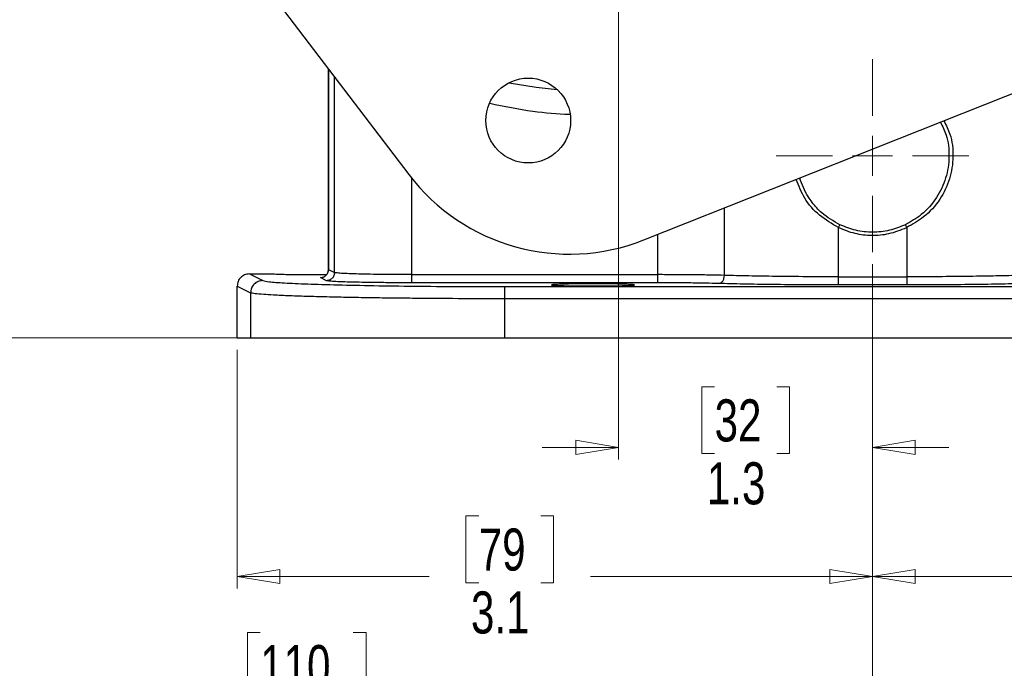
# Model space of a CAD drawing. Header units: inches. Extents: x 0.6 to 16.3, y 0.2 to 11.5.
# Tile 3 of 18: x 2.3 to 5.6, y 2.7 to 4.8. Entities that reach past the tile are written whole.
import ezdxf

# ---------------------------------------------------------------- set-up
doc = ezdxf.new("R2010")
doc.units = ezdxf.units.IN
doc.header["$MEASUREMENT"] = 0
doc.styles.add('SLDTEXTSTYLE0', font='TXT', dxfattribs={"width": 0.75})
doc.dimstyles.new('SLDDIMSTYLE0', dxfattribs={"dimtxt": 0.137795, "dimasz": 0.14, "dimexe": 0, "dimexo": 0.0625, "dimgap": 0.034449, "dimtad": 0, "dimdec": 1, "dimlfac": 1.5, "dimrnd": 1e-09, "dimzin": 12, "dimdsep": 46, "dimtxsty": 'SLDTEXTSTYLE0', "dimblk1": 'CLOSED', "dimblk2": 'CLOSED', "dimsah": 1, "dimcen": 0.09, "dimadec": 0, "dimazin": 3, "dimtfac": 1, "dimtdec": 1, "dimtofl": 0, "dimtmove": 0, "dimatfit": 3, "dimldrblk": 'CLOSED', "dimfxl": 0, "dimfrac": 2, "dimtolj": 1, "dimtzin": 12, "dimarcsym": 0})
doc.dimstyles.new('SLDDIMSTYLE1', dxfattribs={"dimtxt": 0.137795, "dimasz": 0.14, "dimexe": 0, "dimexo": 0.0625, "dimgap": 0.034449, "dimtad": 0, "dimdec": 1, "dimlfac": 1.5, "dimrnd": 1e-09, "dimzin": 12, "dimdsep": 46, "dimtxsty": 'SLDTEXTSTYLE0', "dimblk1": 'CLOSED', "dimblk2": 'CLOSED', "dimsah": 1, "dimcen": 0.09, "dimadec": 0, "dimazin": 3, "dimtfac": 1, "dimtofl": 0, "dimtmove": 0, "dimatfit": 3, "dimldrblk": 'CLOSED', "dimfxl": 0, "dimfrac": 2, "dimtolj": 1, "dimtzin": 12, "dimarcsym": 0})
doc.dimstyles.new('SLDDIMSTYLE3', dxfattribs={"dimtxt": 0.137795, "dimasz": 0.14, "dimexe": 0, "dimexo": 0.0625, "dimgap": 0.034449, "dimtad": 0, "dimtih": 1, "dimtoh": 1, "dimdec": 1, "dimlfac": 1.5, "dimrnd": 1e-09, "dimzin": 12, "dimdsep": 46, "dimtxsty": 'SLDTEXTSTYLE0', "dimblk1": 'CLOSED', "dimblk2": 'CLOSED', "dimsah": 1, "dimcen": 0.09, "dimadec": 0, "dimazin": 3, "dimtfac": 1, "dimtdec": 1, "dimtofl": 0, "dimtmove": 0, "dimatfit": 3, "dimldrblk": 'CLOSED', "dimfxl": 0, "dimfrac": 2, "dimtolj": 1, "dimtzin": 12, "dimarcsym": 0})
doc.dimstyles.new('SLDDIMSTYLE4', dxfattribs={"dimtxt": 0.137795, "dimasz": 0.14, "dimexe": 0, "dimexo": 0.0625, "dimgap": 0.034449, "dimtad": 0, "dimdec": 1, "dimlfac": 1.5, "dimrnd": 1e-09, "dimzin": 12, "dimdsep": 46, "dimtxsty": 'SLDTEXTSTYLE0', "dimblk1": 'CLOSED', "dimblk2": 'CLOSED', "dimsah": 1, "dimcen": 0.09, "dimadec": 0, "dimazin": 3, "dimtfac": 1, "dimtdec": 1, "dimtmove": 0, "dimatfit": 0, "dimldrblk": 'CLOSED', "dimfxl": 0, "dimfrac": 2, "dimtolj": 1, "dimtzin": 12, "dimarcsym": 0})

# ---------------------------------------------------------------- blocks, each defined once
blk = doc.blocks.new('_Closed')
at = {"color": 0, "linetype": 'ByBlock', "lineweight": -2}
for p, q in [((-1, 0.166667), (0, 0)), ((-1, 0.166667), (-1, -0.166667)), ((0, 0), (-1, -0.166667)), ((0, 0), (-1, 0))]:
    blk.add_line(p, q, dxfattribs=at)
blk = doc.blocks.new('_D_5')
at = {"color": 7, "linetype": 'Continuous', "lineweight": 0}
for p, q in [((3.9943, 8.6696), (1.3162, 8.6696)), ((1.3556, 8.6696), (1.3556, 7.8799)), ((1.2028, 7.8519), (1.1609, 7.8519)), ((1.1609, 7.8519), (1.1609, 7.6331)), ((1.5083, 7.8519), (1.5503, 7.8519)), ((1.5503, 7.8519), (1.5503, 7.6331)), ((1.1609, 7.6331), (1.2028, 7.6331)), ((1.5503, 7.6331), (1.5083, 7.6331)), ((1.3556, 3.7999), (1.3556, 7.427)), ((3.0532, 3.7999), (1.3162, 3.7999))]:
    blk.add_line(p, q, dxfattribs=at)
at = {"color": 7, "linetype": 'Continuous', "lineweight": 18, "xscale": 0.14, "yscale": 0.14}
for p, rotation in [((1.3556, 8.6696), 90.0000000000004), ((1.3556, 3.7999), 270.0000000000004)]:
    blk.add_blockref('_Closed', p, dxfattribs=dict(at, rotation=rotation))
at = {"color": 7, "linetype": 'Continuous', "lineweight": 18, "char_height": 0.1378, "attachment_point": 1, "style": 'SLDTEXTSTYLE0'}
for s, insert in [('186', (1.2028, 7.8107)), ('7.3', (1.2283, 7.6046))]:
    blk.add_mtext(s, dxfattribs=dict(at, insert=insert))
blk = doc.blocks.new('_D_6')
at = {"color": 7, "linetype": 'Continuous', "lineweight": 0}
for p, q in [((2.2453, 6.2585), (2.2453, 2.597)), ((5.132, 4.0412), (5.132, 2.597)), ((3.124, 2.8349), (3.082, 2.8349)), ((3.082, 2.8349), (3.082, 2.6161)), ((3.4294, 2.8349), (3.4714, 2.8349)), ((3.4714, 2.8349), (3.4714, 2.6161)), ((2.2453, 2.6364), (2.9612, 2.6364)), ((3.082, 2.6161), (3.124, 2.6161)), ((3.4714, 2.6161), (3.4294, 2.6161)), ((5.132, 2.6364), (3.5923, 2.6364))]:
    blk.add_line(p, q, dxfattribs=at)
at = {"color": 7, "linetype": 'Continuous', "lineweight": 18, "xscale": 0.14, "yscale": 0.14, "rotation": 180.0000000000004}
blk.add_blockref('_Closed', (2.2453, 2.6364), dxfattribs=at)
at = {"color": 7, "linetype": 'Continuous', "lineweight": 18, "xscale": 0.14, "yscale": 0.14}
blk.add_blockref('_Closed', (5.132, 2.6364), dxfattribs=at)
at = {"color": 7, "linetype": 'Continuous', "lineweight": 18, "char_height": 0.1378, "attachment_point": 1, "style": 'SLDTEXTSTYLE0'}
for s, insert in [('110', (3.124, 2.7938)), ('4.3', (3.1495, 2.5876))]:
    blk.add_mtext(s, dxfattribs=dict(at, insert=insert))
blk = doc.blocks.new('_D_7')
at = {"color": 7, "linetype": 'Continuous', "lineweight": 0}
for p, q in [((3.7806, 6.6163), (1.8227, 6.6163)), ((1.8621, 6.6163), (1.8621, 4.9389)), ((1.7094, 4.9109), (1.6674, 4.9109)), ((1.6674, 4.9109), (1.6674, 4.6922)), ((2.0148, 4.9109), (2.0568, 4.9109)), ((2.0568, 4.9109), (2.0568, 4.6922)), ((1.6674, 4.6922), (1.7094, 4.6922)), ((2.0568, 4.6922), (2.0148, 4.6922)), ((1.8621, 3.7999), (1.8621, 4.486)), ((3.0532, 3.7999), (1.8227, 3.7999))]:
    blk.add_line(p, q, dxfattribs=at)
at = {"color": 7, "linetype": 'Continuous', "lineweight": 18, "xscale": 0.14, "yscale": 0.14}
for p, rotation in [((1.8621, 6.6163, 0.5214), 90.0000000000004), ((1.8621, 3.7999, 0.5214), 270.0000000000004)]:
    blk.add_blockref('_Closed', p, dxfattribs=dict(at, rotation=rotation))
at = {"color": 7, "linetype": 'Continuous', "lineweight": 18, "char_height": 0.1378, "attachment_point": 1, "style": 'SLDTEXTSTYLE0'}
for s, insert in [('107', (1.7094, 4.8698)), ('4.2', (1.7348, 4.6636))]:
    blk.add_mtext(s, dxfattribs=dict(at, insert=insert))
blk = doc.blocks.new('_D_8')
at = {"color": 7, "linetype": 'Continuous', "lineweight": 0}
for p, q in [((5.132, 4.0412), (5.132, 2.9788)), ((3.0487, 3.7605), (3.0487, 2.9788)), ((3.8405, 3.2167), (3.7985, 3.2167)), ((3.7985, 3.2167), (3.7985, 2.9979)), ((4.0441, 3.2167), (4.0861, 3.2167)), ((4.0861, 3.2167), (4.0861, 2.9979)), ((3.0487, 3.0182), (3.6777, 3.0182)), ((5.132, 3.0182), (4.2069, 3.0182)), ((3.7985, 2.9979), (3.8405, 2.9979)), ((4.0861, 2.9979), (4.0441, 2.9979))]:
    blk.add_line(p, q, dxfattribs=at)
at = {"color": 7, "linetype": 'Continuous', "lineweight": 18, "xscale": 0.14, "yscale": 0.14, "rotation": 180.0000000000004}
blk.add_blockref('_Closed', (3.0487, 3.0182, 0.5214), dxfattribs=at)
at = {"color": 7, "linetype": 'Continuous', "lineweight": 18, "xscale": 0.14, "yscale": 0.14}
blk.add_blockref('_Closed', (5.132, 3.0182, 0.5214), dxfattribs=at)
at = {"color": 7, "linetype": 'Continuous', "lineweight": 18, "char_height": 0.1378, "attachment_point": 1, "style": 'SLDTEXTSTYLE0'}
for s, insert in [('79', (3.8405, 3.1755)), ('3.1', (3.8151, 2.9694))]:
    blk.add_mtext(s, dxfattribs=dict(at, insert=insert))
blk = doc.blocks.new('_D_9')
at = {"color": 7, "linetype": 'Continuous', "lineweight": 0}
for p, q in [((4.2987, 6.0981), (4.2987, 3.4018)), ((5.132, 4.0412), (5.132, 3.4018)), ((4.6139, 3.6397), (4.5719, 3.6397)), ((4.5719, 3.6397), (4.5719, 3.4209)), ((4.8175, 3.6397), (4.8595, 3.6397)), ((4.8595, 3.6397), (4.8595, 3.4209)), ((4.2987, 3.4412), (4.0487, 3.4412)), ((5.132, 3.4412), (5.382, 3.4412)), ((4.5719, 3.4209), (4.6139, 3.4209)), ((4.8595, 3.4209), (4.8175, 3.4209))]:
    blk.add_line(p, q, dxfattribs=at)
at = {"color": 7, "linetype": 'Continuous', "lineweight": 18, "xscale": 0.14, "yscale": 0.14}
blk.add_blockref('_Closed', (4.2987, 3.4412, 0.5214), dxfattribs=at)
at = {"color": 7, "linetype": 'Continuous', "lineweight": 18, "xscale": 0.14, "yscale": 0.14, "rotation": 180.0000000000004}
blk.add_blockref('_Closed', (5.132, 3.4412, 0.5214), dxfattribs=at)
at = {"color": 7, "linetype": 'Continuous', "lineweight": 18, "char_height": 0.1378, "attachment_point": 1, "style": 'SLDTEXTSTYLE0'}
for s, insert in [('32', (4.6139, 3.5986)), ('1.3', (4.5884, 3.3924))]:
    blk.add_mtext(s, dxfattribs=dict(at, insert=insert))
blk = doc.blocks.new('_D_10')
at = {"color": 7, "linetype": 'Continuous', "lineweight": 0}
for p, q in [((5.132, 4.0412), (5.132, 2.9788)), ((7.2153, 3.7605), (7.2153, 2.9788)), ((6.0677, 3.2167), (6.0257, 3.2167)), ((6.0257, 3.2167), (6.0257, 2.9979)), ((6.2713, 3.2167), (6.3133, 3.2167)), ((6.3133, 3.2167), (6.3133, 2.9979)), ((5.132, 3.0182), (5.9049, 3.0182)), ((7.2153, 3.0182), (6.4341, 3.0182)), ((6.0257, 2.9979), (6.0677, 2.9979)), ((6.3133, 2.9979), (6.2713, 2.9979))]:
    blk.add_line(p, q, dxfattribs=at)
at = {"color": 7, "linetype": 'Continuous', "lineweight": 18, "xscale": 0.14, "yscale": 0.14, "rotation": 180.0000000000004}
blk.add_blockref('_Closed', (5.132, 3.0182, 0.5214), dxfattribs=at)
at = {"color": 7, "linetype": 'Continuous', "lineweight": 18, "xscale": 0.14, "yscale": 0.14}
blk.add_blockref('_Closed', (7.2153, 3.0182, 0.5214), dxfattribs=at)
at = {"color": 7, "linetype": 'Continuous', "lineweight": 18, "char_height": 0.1378, "attachment_point": 1, "style": 'SLDTEXTSTYLE0'}
for s, insert in [('79', (6.0677, 3.1755)), ('3.1', (6.0422, 2.9694))]:
    blk.add_mtext(s, dxfattribs=dict(at, insert=insert))
blk = doc.blocks.new('_D_11')
at = {"color": 7, "linetype": 'Continuous', "lineweight": 0}
for p, q in [((7.3098, 5.0148), (7.3098, 2.597)), ((5.132, 4.0412), (5.132, 2.597)), ((5.7087, 2.8349), (5.6667, 2.8349)), ((5.6667, 2.8349), (5.6667, 2.6161)), ((5.9123, 2.8349), (5.9543, 2.8349)), ((5.9543, 2.8349), (5.9543, 2.6161)), ((5.132, 2.6364), (5.5459, 2.6364)), ((5.6667, 2.6161), (5.7087, 2.6161)), ((5.9543, 2.6161), (5.9123, 2.6161)), ((7.3098, 2.6364), (6.0751, 2.6364))]:
    blk.add_line(p, q, dxfattribs=at)
at = {"color": 7, "linetype": 'Continuous', "lineweight": 18, "xscale": 0.14, "yscale": 0.14, "rotation": 180.0000000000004}
blk.add_blockref('_Closed', (5.132, 2.6364, 0.5214), dxfattribs=at)
at = {"color": 7, "linetype": 'Continuous', "lineweight": 18, "xscale": 0.14, "yscale": 0.14}
blk.add_blockref('_Closed', (7.3098, 2.6364, 0.5214), dxfattribs=at)
at = {"color": 7, "linetype": 'Continuous', "lineweight": 18, "char_height": 0.1378, "attachment_point": 1, "style": 'SLDTEXTSTYLE0'}
for s, insert in [('83', (5.7087, 2.7938)), ('3.3', (5.6832, 2.5876))]:
    blk.add_mtext(s, dxfattribs=dict(at, insert=insert))
blk = doc.blocks.new('SW_CENTERMARKSYMBOL_1')
at = {"color": 0, "linetype": 'Continuous', "lineweight": 18}
for p, q in [((0, 0.1312), (0, 0.3159)), ((0, 0), (0, 0.0656)), ((-0.1312, 0), (-0.3159, 0)), ((0, 0), (-0.0656, 0)), ((0, 0), (0, -0.0656)), ((0, 0), (0.0656, 0)), ((0.1312, 0), (0.3159, 0)), ((0, -0.1312), (0, -0.3159))]:
    blk.add_line(p, q, dxfattribs=at)

msp = doc.modelspace()

# ---------------------------------------------------------------- linework, layer by layer
at = {"color": 7, "linetype": 'Continuous', "lineweight": 25}
for p, q in [((1.6545, 6.9039), (3.6113, 4.335)), ((4.3823, 4.1209), (6.4456, 4.9401)), ((3.3477, 4.6811), (3.3477, 4.0238)), ((5.0202, 4.1614), (5.0245, 4.1704)), ((5.2438, 4.1614), (5.2395, 4.1704)), ((5.0202, 4.0001), (5.0202, 4.1614)), ((5.2438, 4.1614), (5.2438, 4.0001)), ((3.0887, 4.0095), (3.1325, 3.9876)), ((3.0887, 4.0095), (3.163, 4.0095)), ((3.348, 4.0239), (3.3678, 4.014)), ((3.6208, 4.007), (4.4269, 4.007)), ((3.3412, 3.9873), (3.3214, 3.9972)), ((4.4269, 3.9804), (3.6208, 3.9804)), ((5.0202, 4.0001), (5.2438, 4.0001)), ((5.2438, 3.9734), (5.0202, 3.9734)), ((3.0487, 3.9696), (3.0925, 3.9476)), ((3.0487, 3.7999), (3.0487, 3.9696)), ((3.0925, 3.9476), (3.0925, 3.7999)), ((3.9247, 3.9679), (6.3393, 3.9679)), ((6.3393, 3.928), (3.9247, 3.928)), ((3.9247, 3.928), (3.9247, 3.7999)), ((3.0487, 3.7999), (3.0925, 3.7999)), ((3.0925, 3.7999), (3.9247, 3.7999)), ((3.9247, 3.7999), (6.3393, 3.7999))]:
    msp.add_line(p, q, dxfattribs=at)
at = {"color": 8, "linetype": 'Continuous', "lineweight": 25}
for p, q in [((3.348, 4.0239), (3.348, 4.6807)), ((3.3678, 4.014), (3.3678, 4.6547)), ((3.6208, 4.007), (3.6208, 4.3228)), ((4.6463, 4.0047), (4.6463, 4.2257)), ((4.4269, 4.1386), (4.4269, 4.007))]:
    msp.add_line(p, q, dxfattribs=at)
at = {"color": 8, "linetype": 'Continuous', "lineweight": 25, "flags": 128}
msp.add_lwpolyline([(3.9399, 4.6358), (4.0292, 4.6217), (4.0977, 4.6136)], dxfattribs=at)
at = {"color": 7, "linetype": 'Continuous', "lineweight": 25}
msp.add_circle((4.0029, 4.5119), 0.139, dxfattribs=at)
msp.add_arc((4.138, 4.7363), 0.6621, 217.2975, 291.6557, dxfattribs=at)
at = {"color": 8, "linetype": 'Continuous', "lineweight": 25}
for points, knots in [([(3.8772, 4.5686), (3.9241, 4.5586), (4.0102, 4.5403), (4.0981, 4.5348), (4.138, 4.5322)], [0, 0, 0, 0, 0.545134, 1, 1, 1, 1]), ([(3.3214, 3.9972), (3.3207, 3.9979), (3.3199, 3.9987), (3.3301, 3.9994), (3.3319, 3.9995)], [0, 0, 0, 0, 0.829432, 1, 1, 1, 1])]:
    msp.add_open_spline(points, degree=3, knots=knots, dxfattribs=at)
at = {"color": 7, "linetype": 'Continuous', "lineweight": 25}
for points, knots in [([(5.3542, 4.5068), (5.3612, 4.4929), (5.3787, 4.4579), (5.3853, 4.3937), (5.3748, 4.3226), (5.3436, 4.2566), (5.2975, 4.2034), (5.2575, 4.1807), (5.2395, 4.1704)], [0, 0, 0, 0, 0.117209, 0.296278, 0.475365, 0.654578, 0.844197, 1, 1, 1, 1]), ([(5.3655, 4.5112), (5.3729, 4.4968), (5.3915, 4.4605), (5.3985, 4.3935), (5.3874, 4.3195), (5.3542, 4.2508), (5.3052, 4.1956), (5.2629, 4.172), (5.2438, 4.1614)], [0, 0, 0, 0, 0.117174, 0.295372, 0.473578, 0.652452, 0.842815, 1, 1, 1, 1]), ([(5.0202, 4.1614), (4.9986, 4.1738), (4.9555, 4.1985), (4.9071, 4.2539), (4.8898, 4.2979), (4.8814, 4.319)], [0, 0, 0, 0, 0.343822, 0.685338, 1, 1, 1, 1]), ([(5.0245, 4.1704), (5.004, 4.1823), (4.9696, 4.2021), (4.938, 4.2372), (4.9115, 4.2744), (4.9009, 4.3026), (4.893, 4.3236)], [0, 0, 0, 0, 0.338788, 0.566576, 0.67801, 1, 1, 1, 1]), ([(5.0202, 4.1614), (5.0378, 4.1544), (5.0728, 4.1404), (5.1293, 4.1345), (5.1878, 4.1393), (5.2246, 4.1538), (5.2438, 4.1614)], [0, 0, 0, 0, 0.244375, 0.488601, 0.732865, 1, 1, 1, 1]), ([(3.0887, 4.0095), (3.0858, 4.0093), (3.0803, 4.009), (3.0703, 4.0057), (3.0596, 3.9983), (3.0505, 3.9853), (3.0493, 3.9748), (3.0487, 3.9696)], [0, 0, 0, 0, 0.136271, 0.265338, 0.500864, 0.74927, 1, 1, 1, 1]), ([(3.3409, 4.0062), (3.3269, 4.0061), (3.2962, 4.0059), (3.255, 4.0061), (3.2235, 4.0065), (3.1976, 4.0071), (3.1778, 4.0078), (3.1652, 4.0087), (3.1638, 4.0092), (3.163, 4.0095)], [0, 0, 0, 0, 0.168571, 0.370181, 0.475718, 0.584104, 0.758604, 0.871027, 1, 1, 1, 1]), ([(3.3477, 4.0243), (3.3476, 4.0228), (3.3475, 4.0199), (3.3463, 4.0155), (3.3443, 4.0111), (3.3404, 4.0056), (3.3383, 4.004), (3.3368, 4.0028)], [0, 0, 0, 0, 0.113436, 0.227878, 0.354625, 0.518706, 1, 1, 1, 1]), ([(3.6208, 4.007), (3.6049, 4.0071), (3.5728, 4.0071), (3.5268, 4.0075), (3.4837, 4.0082), (3.4461, 4.009), (3.4141, 4.0101), (3.3932, 4.0111), (3.3798, 4.0121), (3.3712, 4.013), (3.369, 4.0136), (3.3678, 4.014)], [0, 0, 0, 0, 0.124177, 0.249905, 0.372324, 0.499835, 0.619319, 0.749802, 0.818963, 0.902365, 1, 1, 1, 1]), ([(4.6463, 4.0047), (4.6313, 4.0051), (4.6019, 4.0057), (4.5473, 4.0065), (4.4888, 4.007), (4.4474, 4.007), (4.4269, 4.007)], [0, 0, 0, 0, 0.256499, 0.50002, 0.751899, 1, 1, 1, 1]), ([(4.6264, 3.978), (4.629, 3.9785), (4.6341, 3.9794), (4.6407, 3.9856), (4.6453, 3.9943), (4.646, 4.0012), (4.6463, 4.0047)], [0, 0, 0, 0, 0.2500136, 0.4999975, 0.7500112, 1, 1, 1, 1]), ([(5.0202, 4.0001), (4.9853, 4.0001), (4.9149, 4.0002), (4.815, 4.0012), (4.722, 4.0026), (4.672, 4.004), (4.6463, 4.0047)], [0, 0, 0, 0, 0.248098, 0.499972, 0.743516, 1, 1, 1, 1]), ([(5.6177, 4.0047), (5.592, 4.004), (5.542, 4.0026), (5.449, 4.0012), (5.3491, 4.0002), (5.2787, 4.0001), (5.2438, 4.0001)], [0, 0, 0, 0, 0.256485, 0.500028, 0.751903, 1, 1, 1, 1]), ([(3.1325, 3.9876), (3.1379, 3.9863), (3.1486, 3.9837), (3.2003, 3.98), (3.2759, 3.9765), (3.3754, 3.9736), (3.4944, 3.9711), (3.629, 3.9693), (3.7741, 3.9682), (3.8745, 3.968), (3.9247, 3.9679)], [0, 0, 0, 0, 0.125027, 0.250039, 0.375052, 0.500053, 0.625051, 0.750036, 0.87502, 1, 1, 1, 1]), ([(3.6208, 3.9804), (3.6031, 3.9804), (3.5676, 3.9805), (3.5164, 3.9809), (3.4689, 3.9815), (3.4269, 3.9824), (3.3918, 3.9834), (3.3651, 3.9846), (3.3469, 3.986), (3.3431, 3.9869), (3.3412, 3.9873)], [0, 0, 0, 0, 0.12498, 0.249963, 0.374951, 0.499946, 0.62495, 0.74996, 0.874978, 1, 1, 1, 1]), ([(4.2153, 3.9771), (4.2326, 3.977), (4.259, 3.9769), (4.2905, 3.9765), (4.3163, 3.976), (4.3363, 3.9752), (4.3485, 3.9743), (4.3524, 3.9735), (4.3485, 3.9727), (4.3363, 3.9718), (4.3163, 3.9711), (4.2905, 3.9705), (4.259, 3.9701), (4.2153, 3.9699), (4.1717, 3.9701), (4.1402, 3.9705), (4.1143, 3.9711), (4.0944, 3.9718), (4.0822, 3.9727), (4.0783, 3.9735), (4.0822, 3.9743), (4.0944, 3.9752), (4.1143, 3.976), (4.1402, 3.9765), (4.1717, 3.9769), (4.198, 3.977), (4.2153, 3.9771)], [0, 0, 0, 0, 0.060622, 0.092355, 0.124946, 0.177415, 0.211219, 0.25, 0.28878, 0.322584, 0.375054, 0.407645, 0.439378, 0.5, 0.560621, 0.592355, 0.624946, 0.677415, 0.711219, 0.75, 0.78878, 0.822584, 0.875054, 0.907645, 0.939378, 1, 1, 1, 1]), ([(4.6264, 3.978), (4.613, 3.9784), (4.5864, 3.9791), (4.537, 3.9798), (4.4833, 3.9803), (4.4457, 3.9804), (4.4269, 3.9804)], [0, 0, 0, 0, 0.25002, 0.500025, 0.750016, 1, 1, 1, 1]), ([(5.0202, 3.9734), (4.9831, 3.9735), (4.909, 3.9736), (4.8029, 3.9745), (4.7053, 3.976), (4.6527, 3.9774), (4.6264, 3.978)], [0, 0, 0, 0, 0.249984, 0.499975, 0.74998, 1, 1, 1, 1]), ([(5.6376, 3.978), (5.6113, 3.9774), (5.5587, 3.976), (5.4611, 3.9745), (5.355, 3.9736), (5.2809, 3.9735), (5.2438, 3.9734)], [0, 0, 0, 0, 0.250022, 0.500026, 0.750016, 1, 1, 1, 1]), ([(3.9247, 3.928), (3.874, 3.928), (3.7713, 3.9282), (3.6463, 3.9291), (3.5499, 3.9302), (3.4796, 3.9311), (3.4127, 3.9323), (3.3587, 3.9335), (3.316, 3.9345), (3.2827, 3.9355), (3.2507, 3.9365), (3.2206, 3.9376), (3.1926, 3.9388), (3.1627, 3.9403), (3.1321, 3.9422), (3.1037, 3.9447), (3.0964, 3.9466), (3.0925, 3.9476)], [0, 0, 0, 0, 0.1201016, 0.2433897, 0.3063009, 0.3700121, 0.4345235, 0.4998354, 0.5384132, 0.5782357, 0.6193029, 0.6616149, 0.7051716, 0.749973, 0.8190091, 0.9023547, 1, 1, 1, 1])]:
    msp.add_open_spline(points, degree=3, knots=knots, dxfattribs=at)
for points in [[(5.2395, 4.1704), (5.2222, 4.1636), (5.1878, 4.1498), (5.132, 4.1444), (5.0762, 4.1498), (5.0418, 4.1636), (5.0245, 4.1704)], [(3.3214, 3.9972), (3.3249, 3.9976), (3.3318, 3.9984), (3.3406, 4.0046), (3.3468, 4.0134), (3.3476, 4.0204), (3.348, 4.0239)], [(3.3678, 4.014), (3.3674, 4.0105), (3.3666, 4.0035), (3.3604, 3.9947), (3.3516, 3.9886), (3.3447, 3.9877), (3.3412, 3.9873)], [(3.6208, 3.9804), (3.6208, 3.9809), (3.6208, 3.9818), (3.6208, 3.988), (3.6208, 3.9967), (3.6208, 4.0036), (3.6208, 4.007)], [(4.4269, 4.007), (4.4269, 4.0036), (4.4269, 3.9967), (4.4269, 3.988), (4.4269, 3.9818), (4.4269, 3.9809), (4.4269, 3.9804)], [(3.1325, 3.9876), (3.1272, 3.987), (3.1168, 3.9858), (3.1036, 3.9766), (3.0943, 3.9634), (3.0931, 3.9529), (3.0925, 3.9476)], [(5.0202, 3.9734), (5.0202, 3.9739), (5.0202, 3.9748), (5.0202, 3.981), (5.0202, 3.9898), (5.0202, 3.9966), (5.0202, 4.0001)], [(5.2438, 4.0001), (5.2438, 3.9966), (5.2438, 3.9898), (5.2438, 3.981), (5.2438, 3.9748), (5.2438, 3.9739), (5.2438, 3.9734)], [(3.9247, 3.9679), (3.9247, 3.9672), (3.9247, 3.9658), (3.9247, 3.9565), (3.9247, 3.9434), (3.9247, 3.9331), (3.9247, 3.928)]]:
    msp.add_open_spline(points, degree=3, dxfattribs=at)

# ---------------------------------------------------------------- block references
at = {"color": 7, "linetype": 'Continuous', "lineweight": 0}
msp.add_blockref('SW_CENTERMARKSYMBOL_1', (5.132, 4.3965), dxfattribs=at)

# ---------------------------------------------------------------- dimensions: what is measured, and where the dimension line sits
at = {"color": 7, "linetype": 'Continuous', "lineweight": 18}
for base, p1, p2, angle, dimstyle, picture, middle in [((1.3556, 3.7999), (4.0336, 8.6696), (3.0925, 3.7999), 90, 'SLDDIMSTYLE3', '_D_5', (1.3556, 7.6534)), ((1.8621, 3.7999), (3.8199, 6.6163), (3.0925, 3.7999), 90, 'SLDDIMSTYLE3', '_D_7', (1.8621, 4.7124)), ((5.132, 2.6364), (2.2453, 6.2979), (5.132, 4.0806), 0, 'SLDDIMSTYLE0', '_D_6', (3.2767, 2.6364))]:
    dim = msp.add_linear_dim(base=base, p1=p1, p2=p2, angle=angle, dimstyle=dimstyle, dxfattribs=at)
    dim.commit()
    dim.dimension.update_dxf_attribs({"geometry": picture, "text_midpoint": middle, "dimtype": 160})
for base, p1, dimstyle, picture, middle in [((5.132, 3.4412), (4.2987, 6.1375), 'SLDDIMSTYLE4', '_D_9', (4.7157, 3.4412)), ((5.132, 2.6364), (7.3098, 5.0541), 'SLDDIMSTYLE1', '_D_11', (5.8105, 2.6364)), ((5.132, 3.0182), (3.0487, 3.7999), 'SLDDIMSTYLE0', '_D_8', (3.9423, 3.0182)), ((5.132, 3.0182), (7.2153, 3.7999), 'SLDDIMSTYLE0', '_D_10', (6.1695, 3.0182))]:
    dim = msp.add_linear_dim(base=base, p1=p1, p2=(5.132, 4.0806), dimstyle=dimstyle, dxfattribs=at)
    dim.commit()
    dim.dimension.update_dxf_attribs({"geometry": picture, "text_midpoint": middle, "dimtype": 160})

doc.saveas('drawing.dxf')
